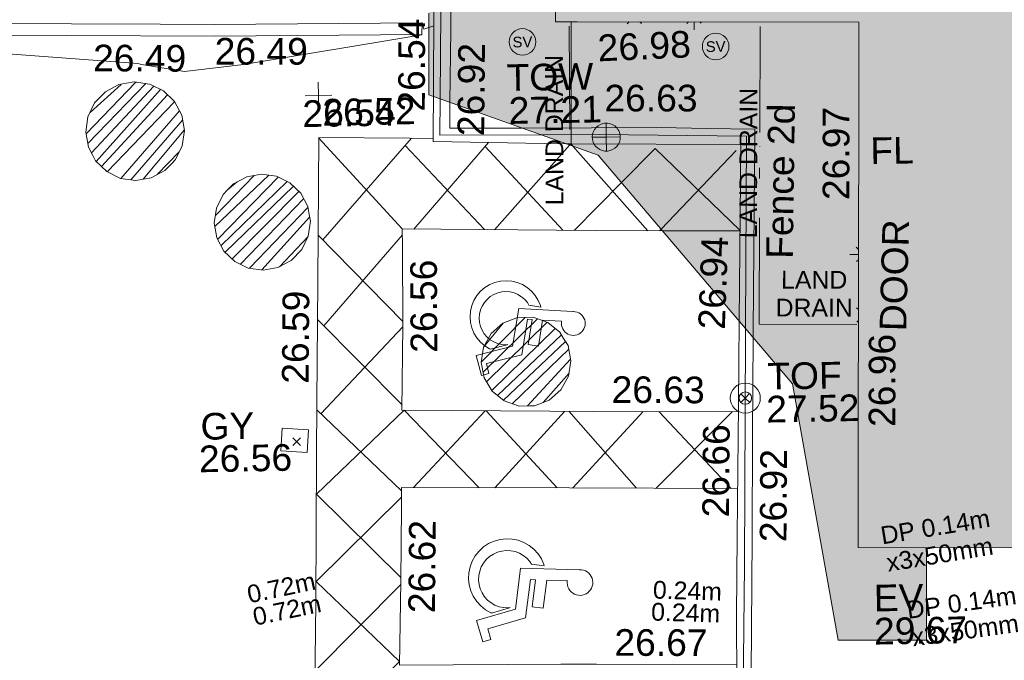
# Model space of a CAD drawing. Header units: millimetres. Extents: x -287732 to 520720, y -88450 to 287754.
# Tile 234 of 256: x 93917 to 107771, y -11660 to -2644. Entities that reach past the tile are written whole.
import ezdxf

# ---------------------------------------------------------------- set-up
doc = ezdxf.new("R2010")
doc.units = ezdxf.units.MM
for name, pattern in [('IMPORT-HIDDEN2 _3_', [4762.5, 3175, -1587.5]), ('IMPORT-UG_DRAINAGE_UNIDENTIFIED_QLB2 _2_', [2700, 1500, -300.0000000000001, 0, -250, 150, -300.0000000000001, 0, -200]), ('IMPORT-UG_ELEC_LV_QLB2 _2_', [2700, 1500, -300.0000000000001, 0, -250, 150, -300.0000000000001, 0, -200]), ('IMPORT-UG_ELEC_STREET LIGHTING_QLB2 _2_', [2700, 1500, -300.0000000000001, 0, -250, 150, -300.0000000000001, 0, -200])]:
    doc.linetypes.add(name, pattern=pattern)
for name, color, linetype, lineweight, true_color in [('00__TOPO__TOP_OF_FENCE_SYMBOL', 7, 'Continuous', 9, 0x666666), ('00_TOPO_LEVEL_FLOOR', 7, 'Continuous', 9, 0x666666), ('00_TOPO_SERV_STOP_VALVE', 7, 'Continuous', 9, 0x666666), ('00_TOPO_TOP_OF_WALL', 7, 'Continuous', 9, 0x666666), ('00_UAV_BUILDING_OUTLINE', 5, 'Continuous', 9, 0x0000ff), ('00_UAV_EAVE', 7, 'Continuous', 9, 0x666666), ('00_UAV_FENCE_2D', 7, 'Continuous', 9, 0x264c2f), ('00_UAV_HANDICAP', 7, 'Continuous', 9, 0x666666), ('00_UAV_INT_DOOR', 7, 'Continuous', 9, 0x7f4f3f), ('00_UAV_LEVEL_FLOOR', 7, 'Continuous', 9, 0x666666), ('00_UAV_LEVEL_SPOT', 7, 'Continuous', 9, 0x666666), ('00_UAV_ROAD_MARKING_WHITE_CONTINUOUS', 7, 'Continuous', 9, 0x999999), ('00_UAV_ROAD_MARKING_YELLOW_CONTINUOUS', 40, 'Continuous', 9, 0xffbf00), ('00_UAV_SERV_GULLY', 7, 'Continuous', 9, 0x5252a5), ('00_UAV_TOP_OF_FENCE', 6, 'Continuous', 9, 0xff00ff), ('00_UAV_TOP_OF_WALL', 7, 'Continuous', 9, 0x666666), ('00_UAV_WALL', 7, 'Continuous', 9, 0x7c00a5), ('01_DTM_CONTOUR_MNR', 7, 'Continuous', 9, 0xa5a552), ('12333-PUM-2D-U-0001-C01 - Rev2_REVIT IMPORT_dwg', 7, 'Continuous', 9, 0x767676), ('A_RHA_Line', 7, 'Continuous', 9, 0x00a600), ('PUM-CHAMBER EXTENTS', 6, 'IMPORT-HIDDEN2 _3_', 9, 0xff00ff), ('PUM-ELECTRIC-LV-QLB2', 1, 'IMPORT-UG_ELEC_LV_QLB2 _2_', 9, 0xff0000), ('PUM-UNIDENTIFIED-QLB2', 150, 'IMPORT-UG_DRAINAGE_UNIDENTIFIED_QLB2 _2_', 9, 0x007fff)]:
    doc.layers.add(name, color=color, linetype=linetype, lineweight=lineweight, true_color=true_color)
for name, color, linetype, lineweight in [('A_RHA_Detail', 7, 'Continuous', 9), ('A_RHA_Site', 7, 'Continuous', 9), ('GEN-TEXT', 7, 'Continuous', 9)]:
    doc.layers.add(name, color=color, linetype=linetype, lineweight=lineweight)
doc.styles.add('Arial_1', font='arial.ttf', dxfattribs={"height": 250})
doc.styles.add('Swis721 Lt BT', font='swissl.ttf', dxfattribs={"height": 399.9999999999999})
doc.styles.add('Swis721 Lt BT_2', font='swissl.ttf', dxfattribs={"height": 375})
pattern_1 = [(45, (-533641079.65, -725615854.3560001), (-88.38834764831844, 88.38834764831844), [])]

# ---------------------------------------------------------------- blocks, each defined once
blk = doc.blocks.new('12333-PUM-2D-U-0001-C01 - Rev2_REVIT IMPORT_dwg_NN_DISABLED-2077243-Site Location Plan Proposed')
at = {"layer": '00_UAV_HANDICAP', "color": 254, "true_color": 0xcccccc, "flags": 128}
for points in [[(792.900669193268, 2280.610141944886), (791.7071703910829, 2292.07751121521), (793.8081731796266, 2332.120596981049), (801.0244637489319, 2372.831781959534), (815.4072651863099, 2410.199520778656), (834.6163260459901, 2445.752122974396), (859.749849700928, 2478.102067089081), (889.2795283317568, 2504.909103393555), (923.3511180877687, 2527.414707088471), (959.3303727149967, 2544.664522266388), (998.4665040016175, 2556.514413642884), (1039.2262383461, 2560.624703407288), (1079.412596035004, 2559.765463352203), (1118.738746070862, 2551.450682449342), (1157.491520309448, 2538.16637172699), (1192.898365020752, 2517.715835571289), (1224.006547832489, 2492.725584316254), (1252.055346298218, 2463.052631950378), (1274.706992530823, 2430.225001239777), (1291.813247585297, 2393.001502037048), (1302.421377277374, 2354.008642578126), (1307.916702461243, 2314.347399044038), (1305.669944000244, 2273.062837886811), (1298.599409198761, 2233.593128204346), (1284.216607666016, 2196.225389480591), (1265.0078332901, 2160.675271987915), (1239.874310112, 2128.325325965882), (1210.342148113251, 2101.518576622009), (1176.273041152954, 2079.012685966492), (1140.291016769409, 2061.760674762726), (1101.157368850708, 2049.910496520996), (1060.397634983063, 2045.80020685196), (1020.211563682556, 2046.661929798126), (1012.880205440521, 2047.507810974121), (1006.596107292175, 1634.045719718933), (1571.880964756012, 1568.824091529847), (1546.079030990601, 1345.195162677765), (1001.914062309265, 1407.980013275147), (1000.24232711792, 1306.200863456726), (1771.761510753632, 1217.184261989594), (1999.075649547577, 459.5242324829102), (2211.618631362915, 523.1246404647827), (2262.459996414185, 363.6714551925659), (1833.36162776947, 234.4119656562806), (1599.502904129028, 1011.711552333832), (773.3163873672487, 1107.035580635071), (793.1872142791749, 2283.093666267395)], [(1682.266412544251, 528.8078632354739), (1572.075039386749, 894.0196480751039), (1567.742828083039, 905.9329998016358), (1573.604313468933, 863.6290800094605), (1570.739078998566, 773.317301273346), (1552.962766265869, 684.7259380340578), (1521.665662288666, 598.9553887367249), (1477.418087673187, 520.9705080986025), (1422.563350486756, 449.2476672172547), (1356.286735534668, 387.6532275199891), (1281.217809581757, 337.1446035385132), (1198.744377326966, 298.8224844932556), (1111.633737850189, 274.8816493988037), (1022.228912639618, 263.7959882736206), (931.9171335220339, 266.6612226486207), (843.3257698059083, 284.4375349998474), (758.7969836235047, 315.5913665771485), (679.4270675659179, 358.7404522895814), (607.8450151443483, 414.837237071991), (546.2530592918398, 481.1135657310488), (495.7444362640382, 556.1824921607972), (458.6640780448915, 638.5126520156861), (433.3382083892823, 724.5248012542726), (422.3930502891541, 815.1691925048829), (425.2607680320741, 905.4806843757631), (443.0345973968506, 994.0723344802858), (474.1911988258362, 1078.603317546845), (518.5820462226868, 1157.829962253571), (573.4367834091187, 1229.552803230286), (639.5701260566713, 1289.905480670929), (694.1389988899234, 1326.411494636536), (723.6680223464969, 1582.343622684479), (693.8022819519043, 1574.457298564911), (583.3735445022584, 1522.995261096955), (481.0201821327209, 1454.233631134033), (392.0010418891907, 1370.084751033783), (315.4994992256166, 1274.420238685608), (256.4850852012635, 1166.666716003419), (214.2946676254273, 1051.938898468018), (190.3077412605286, 931.3308815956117), (186.3425008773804, 809.673605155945), (201.1544143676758, 687.1081438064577), (234.2233352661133, 569.9884924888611), (286.78634557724, 458.1744332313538), (354.4472895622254, 357.2088755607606), (438.452609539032, 266.9454902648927), (534.2603947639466, 191.6857097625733), (641.8709315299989, 131.4320169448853), (756.7417348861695, 90.48087673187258), (877.3497522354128, 66.49395036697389), (999.0070287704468, 62.52871046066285), (1121.429504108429, 76.10134553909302), (1238.692141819, 110.4095443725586), (1350.362928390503, 161.7307938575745), (1451.472045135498, 230.6359834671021), (1541.591871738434, 313.3970569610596), (1616.994925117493, 410.446604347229), (1677.107828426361, 516.815092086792), (1681.168209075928, 530.1953811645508)]]:
    blk.add_lwpolyline(points, close=True, dxfattribs=at)
blk = doc.blocks.new('12333-PUM-2D-U-0001-C01 - Rev2_REVIT IMPORT_dwg_MSL_Sluice_Valve_SYM-2077246-Site Location Plan Proposed')
at = {"layer": '00_TOPO_SERV_STOP_VALVE', "color": 254, "true_color": 0xcccccc}
blk.add_circle((0, 0), 500.0000000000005, dxfattribs=at)
at = {"layer": '00_TOPO_SERV_STOP_VALVE', "insert": (0, 198.9876086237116), "char_height": 399.9999999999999, "width": 785.1100955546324, "attachment_point": 2, "line_spacing_factor": 1.005061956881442, "style": 'Swis721 Lt BT'}
blk.add_mtext('SV', dxfattribs=at)
blk = doc.blocks.new('12333-PUM-2D-U-0001-C01 - Rev2_REVIT IMPORT_dwg_MSL_Node_LineworkTOF-2077248-Site Location Plan Proposed')
at = {"layer": '00__TOPO__TOP_OF_FENCE_SYMBOL', "color": 254, "true_color": 0xcccccc, "flags": 128}
for points in [[(165.3591892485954, 165.3591892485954), (0, 0), (-165.3591892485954, 165.3591892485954)], [(165.3591892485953, -165.3591892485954), (0, 0), (-165.3591892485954, -165.3591892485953)]]:
    blk.add_lwpolyline(points, dxfattribs=at)
at = {"layer": '00__TOPO__TOP_OF_FENCE_SYMBOL', "color": 254, "true_color": 0xcccccc}
for radius in [562.5594001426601, 233.853208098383]:
    blk.add_circle((0, 0), radius, dxfattribs=at)
blk = doc.blocks.new('12333-PUM-2D-U-0001-C01 - Rev2_REVIT IMPORT_dwg_TOW-V154-Site Location Plan Proposed')
at = {"layer": '00_TOPO_TOP_OF_WALL', "color": 254, "true_color": 0xcccccc, "flags": 128}
for points in [[(0, 525.0554400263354), (0, 0), (-525.0554401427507, 0)], [(525.0554401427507, 0), (0, 0), (0, -525.0554400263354)]]:
    blk.add_lwpolyline(points, dxfattribs=at)
at = {"layer": '00_TOPO_TOP_OF_WALL', "color": 254, "true_color": 0xcccccc}
for radius, start, end in [(525.0554401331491, 102.8811077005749, 359.9999999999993), (525.0554401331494, 359.9999999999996, 102.8571428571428)]:
    blk.add_arc((0, 0), radius, start, end, dxfattribs=at)
blk = doc.blocks.new('12333-PUM-2D-U-0001-C01 - Rev2_REVIT IMPORT_dwg_MSL_FLlvl_SYM-V164-Site Location Plan Proposed')
at = {"layer": '00_TOPO_LEVEL_FLOOR', "color": 254, "true_color": 0xcccccc}
blk.add_line((-14.61504444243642, -1.732587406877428e-11), (-38.92611017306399, -1.732587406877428e-11), dxfattribs=at)
blk = doc.blocks.new('12333-PUM-2D-U-0001-C01 - Rev2_REVIT IMPORT_dwg_MSL_FLlvl_SYM-V165-Site Location Plan Proposed')
at = {"layer": '00_TOPO_LEVEL_FLOOR', "color": 254, "true_color": 0xcccccc}
blk.add_line((1.732587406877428e-11, -38.92611017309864), (1.732587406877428e-11, -16.20028994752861), dxfattribs=at)
blk = doc.blocks.new('12333-PUM-2D-U-0001-C01 - Rev2_REVIT IMPORT_dwg_MSL_Node_Linework-V183-Site Location Plan Proposed')
at = {"layer": '00_UAV_INT_DOOR', "color": 9, "true_color": 0xd4c4bf}
for p, q in [((-398.6975439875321, 398.6975439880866), (-530.3860888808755, 530.3860888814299)), ((-413.9539675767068, -413.9539675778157), (-530.3860888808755, -530.3860888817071))]:
    blk.add_line(p, q, dxfattribs=at)
blk = doc.blocks.new('12333-PUM-2D-U-0001-C01 - Rev2_REVIT IMPORT_dwg_MSL_Node_Linework-V184-Site Location Plan Proposed')
at = {"layer": '00_UAV_INT_DOOR', "color": 9, "true_color": 0xd4c4bf}
for p, q in [((-372.9887995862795, 372.9887995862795), (-530.3860888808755, 530.3860888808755)), ((-387.2614611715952, -387.261461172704), (-530.3860888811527, -530.3860888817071))]:
    blk.add_line(p, q, dxfattribs=at)
blk = doc.blocks.new('12333-PUM-2D-U-0001-C01 - Rev2_REVIT IMPORT_dwg_MSL_Node_Linework-V185-Site Location Plan Proposed')
at = {"layer": '00_UAV_INT_DOOR', "color": 9, "true_color": 0xd4c4bf}
for p, q in [((-394.0669405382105, -394.0669405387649), (-530.3860888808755, -530.3860888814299)), ((530.3860888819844, -530.3860888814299), (409.146171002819, -409.146171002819))]:
    blk.add_line(p, q, dxfattribs=at)
blk = doc.blocks.new('12333-PUM-2D-U-0001-C01 - Rev2_REVIT IMPORT_dwg_MSL_Node_Linework-V186-Site Location Plan Proposed')
at = {"layer": '00_UAV_INT_DOOR', "color": 9, "true_color": 0xd4c4bf}
for p, q in [((-413.4456603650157, -413.4456603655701), (-530.3860888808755, -530.3860888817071)), ((530.3860888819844, -530.3860888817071), (429.2664302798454, -429.2664302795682))]:
    blk.add_line(p, q, dxfattribs=at)
blk = doc.blocks.new('12333-PUM-2D-U-0001-C01 - Rev2_REVIT IMPORT_dwg_UAV-2077255-Site Location Plan Proposed')
at = {"layer": '00_UAV_LEVEL_SPOT', "color": 254, "true_color": 0xcccccc, "flags": 128}
for points in [[(500.0000000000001, 0), (0, 0), (0, 500.0000000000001)], [(0, -500.0000000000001), (0, 0), (-500.0000000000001, 0)]]:
    blk.add_lwpolyline(points, dxfattribs=at)
blk = doc.blocks.new('12333-PUM-2D-U-0001-C01 - Rev2_REVIT IMPORT_dwg_MGS62954_T2_Galway_ITM_3d_Rev1-2077680-Site Location Plan Proposed')
at = {"layer": '00_UAV_FENCE_2D', "color": 254, "true_color": 0xcccccc, "flags": 128}
for points in [[(534001710.9014705, 725549921.6523491), (534001773.7725002, 725552370.3135003), (534001837.7725002, 725555482.3135002), (534004363.7725, 725555367.3135002), (534007801.7725002, 725555306.3135003), (534008648.3050512, 725555292.57813)], [(534003121.00261, 725549393.1661494), (534001697.7725001, 725549410.3135003), (534001710.9014705, 725549921.6523491)], [(534005952.0808412, 725546617.9628102), (534006014.7725002, 725549324.3135002), (534003938.7725001, 725549383.3135002), (534003121.00261, 725549393.1661494)], [(533999987.7725002, 725540744.3135002), (534001571.7725002, 725540713.3135003), (534003352.7725, 725540693.3135002), (534005806.7725001, 725540631.3135002), (534005879.7725002, 725543285.3135002), (534005949.7725002, 725546518.3135002), (534005952.0808412, 725546617.9628102)]]:
    blk.add_lwpolyline(points, dxfattribs=at)
at = {"layer": '00_UAV_ROAD_MARKING_WHITE_CONTINUOUS', "color": 254, "true_color": 0xcccccc}
for p, q in [((533999995.5523272, 725549397.7952541), (534001147.7796367, 725548101.3943529)), ((534000026.4358255, 725547969.1061937), (534001301.3716912, 725549375.6741581)), ((534001209.1696634, 725549273.9526346), (534002305.1879569, 725548071.5092249)), ((534001309.779233, 725548097.2114049), (534002382.9525288, 725549295.9162741)), ((534002335.1166733, 725549242.4849472), (534003404.3097453, 725548043.1290976)), ((534002442.677139, 725548067.9591539), (534003523.9239902, 725549242.1568474)), ((534003523.9239902, 725549242.1568474), (534003539.5314379, 725549259.1060102)), ((534003542.1747385, 725549256.010926), (534003568.1682199, 725549225.5747285)), ((534003568.1682199, 725549225.5747285), (534004600.5896146, 725548016.6954317)), ((534004787.6665598, 725548036.8879783), (534005862.8876612, 725549125.1020097)), ((534003565.9026707, 725548038.9566501), (534004242.7436863, 725548700.9169176)), ((533999963.3032683, 725548035.9443754), (534001130.5326285, 725546800.2033993)), ((534000020.3584811, 725546756.5181352), (534001146.7070626, 725548020.474595)), ((534004764.5058938, 725548013.4474398), (534004787.6665598, 725548036.8879783)), ((534005898.5803224, 725547990.9758205), (534004807.6033956, 725548012.5934653)), ((533999934.0264948, 725546846.6414616), (534001100.74111, 725545628.6896135)), ((533999956.2596019, 725545521.6573783), (534001129.2721691, 725546723.91414)), ((533999901.2890447, 725545576.1166073), (534001073.537792, 725544414.7719533)), ((534002266.9579665, 725545523.6425742), (534001241.400078, 725544458.1507896)), ((534003264.8464393, 725544418.7608056), (534002283.8973244, 725545523.2111537)), ((534003389.5016887, 725545495.872456), (534002384.4879261, 725544435.8985503)), ((534004379.2680845, 725544395.1230239), (534003443.4495172, 725545494.7092667)), ((534004492.2486221, 725545472.095711), (534003483.5774824, 725544414.4082727)), ((534005708.7343262, 725544366.4980865), (534004709.6142999, 725545467.4090073)), ((534005744.6359928, 725545445.0925118), (534004657.4125412, 725544389.1342536)), ((534001038.1818442, 725543098.9689515), (533999811.5838776, 725541902.1541393))]:
    blk.add_line(p, q, dxfattribs=at)
at = {"layer": '00_UAV_ROAD_MARKING_WHITE_CONTINUOUS', "color": 254, "true_color": 0xcccccc, "flags": 128}
for points in [[(533999936.7519714, 725540845.8382418), (533999779.9295588, 725540850.2105068), (533999840.7796367, 725542872.3943529), (533999884.7796368, 725544935.394353), (533999904.2619418, 725545691.4933273), (533999947.7796367, 725547380.3943529), (533999995.7796367, 725549407.3943528), (534001277.808265, 725549376.2466465), (534001604.7238914, 725549368.3040221)], [(534004242.7436863, 725548700.9169176), (534004722.5710554, 725549170.1949993), (534005894.9499431, 725548001.3794374)], [(534004807.6033956, 725548012.5934653), (534003858.7796369, 725548031.3943532), (534001147.7796368, 725548101.394353), (534001144.5028133, 725547854.1762223), (534001129.7796369, 725546743.3943529), (534001098.7796367, 725545553.394353), (534003179.7796368, 725545500.394353), (534003796.2063573, 725545487.1033427), (534005831.1168318, 725545443.2278658)], [(534002165.6862206, 725544440.157915), (534001131.3465764, 725545552.5649211), (533999873.1620939, 725544390.6900088), (534001041.0875054, 725543196.4954795)], [(534005802.7763604, 725544364.4732534), (534003437.7796368, 725544415.3943532), (534001074.7796367, 725544461.3943529), (534001067.5685353, 725544190.6689984), (534001039.7796367, 725543147.394353), (534001000.7796367, 725541965.394353), (534003271.7796367, 725541937.3943528), (534003773.9761383, 725541927.4181212), (534005746.9258682, 725541888.225088)], [(534001071.2197258, 725544327.7451259), (533999846.9780153, 725543163.0137846), (534001002.4880863, 725542017.1735182), (533999823.0869455, 725540849.0072633)]]:
    blk.add_lwpolyline(points, dxfattribs=at)
at = {"layer": '00_UAV_ROAD_MARKING_YELLOW_CONTINUOUS', "color": 254, "true_color": 0xcccccc, "flags": 128}
for points in [[(533982794.7466916, 725551353.1319162), (533984930.2417638, 725551305.2160171), (533987793.662193, 725551249.8961877), (533991866.1784735, 725551171.2172397), (533992792.6833447, 725551151.1360431), (533997791.5027984, 725551042.790928), (533998555.3432362, 725551026.2353431), (534001475.3126609, 725550999.244869)], [(534001473.7796367, 725550833.3943529), (533998552.7796367, 725550860.3943529), (533996474.4121374, 725550905.4411824), (533991862.7796368, 725551005.3943528), (533991475.5733974, 725551012.874981), (533986476.507292, 725551109.4544013), (533984926.7796368, 725551139.3943529), (533982790.8329657, 725551187.3203849)]]:
    blk.add_lwpolyline(points, dxfattribs=at)
at = {"layer": '00_UAV_SERV_GULLY', "color": 254, "true_color": 0xcccccc, "flags": 128}
blk.add_lwpolyline([(533999407.7725001, 725545328.3135002), (533999779.7725001, 725545299.3135), (533999754.7771946, 725544978.6840649), (533999382.7771945, 725545007.6840649)], close=True, dxfattribs=at)
at = {"layer": '00_UAV_WALL', "color": 254, "true_color": 0xcccccc}
blk.add_line((534003540.3619017, 725549259.0876756), (534003474.8927594, 725549260.5330673), dxfattribs=at)
at = {"layer": '00_UAV_WALL', "color": 254, "true_color": 0xcccccc, "flags": 128}
for points in [[(534001617.4487476, 725549956.6771237), (534001645.7725002, 725551266.3135002), (534001647.0003823, 725551336.3027842), (534001672.7725, 725552805.3135004), (534001718.0579844, 725554434.6123265), (534001749.4740002, 725555564.9100001), (534002190.4740002, 725555552.9100001), (534003363.4740002, 725555518.9100001), (534005337.4740002, 725555444.9100001), (534005504.1344087, 725555442.640136), (534007246.4740002, 725555418.9100001), (534008650.063547, 725555393.3222882)], [(534008646.1641714, 725555169.9272046), (534007575.7593798, 725555175.1506515), (534006517.7725002, 725555180.3135003), (534003447.7725002, 725555268.3135003), (534002578.2384852, 725555290.4557983), (534001994.7725001, 725555305.3135003), (534001917.7725001, 725552405.3135002), (534001877.0430954, 725550892.0594571), (534001849.526114, 725549869.6977701)], [(534003474.8927594, 725549260.5330673), (534003167.7725001, 725549267.3135002), (534001603.7725002, 725549324.3135002), (534001607.4366749, 725549493.7379507), (534001617.4487476, 725549956.6771237)], [(534001849.526114, 725549869.6977701), (534001839.7725002, 725549507.3135002), (534002855.5984827, 725549492.6359072)], [(534002855.5984827, 725549492.6359072), (534004815.7725003, 725549464.3135003), (534005453.5445989, 725549442.5382769), (534006133.7725001, 725549419.3135002), (534006060.7725002, 725546580.3135003), (534006058.5899878, 725546488.1735151)], [(534005865.0216871, 725546724.0508467), (534005917.506853, 725548705.5011292), (534005930.7725002, 725549206.3135002), (534003542.2277243, 725549259.0464829)], [(534005916.6344249, 725540485.8462188), (534004367.7725002, 725540534.3135003), (534002128.7725, 725540593.3135003), (534000923.0534197, 725540614.7558368), (533999935.7725003, 725540632.3135003), (533999936.7725001, 725540850.3135002), (534002460.7725002, 725540808.3135002), (534003729.3757403, 725540770.6936548), (534005731.7725001, 725540711.3135003), (534005755.7725002, 725542575.3135), (534005785.5134643, 725543707.3766112), (534005833.7725002, 725545544.3135003), (534005865.0216871, 725546724.0508467)], [(534006058.5899878, 725546488.1735151), (534006025.7572654, 725545102.0616343), (534005991.7725, 725543667.3135003), (534005916.6344249, 725540485.8462188)]]:
    blk.add_lwpolyline(points, dxfattribs=at)
at = {"layer": '01_DTM_CONTOUR_MNR', "color": 254, "true_color": 0xcccccc}
blk.add_line((534001571.0783247, 725550929.3500035), (534001638.9610791, 725550951.3663677), dxfattribs=at)
at = {"layer": '01_DTM_CONTOUR_MNR', "color": 254, "true_color": 0xcccccc, "flags": 128}
blk.add_lwpolyline([(533996606.5830677, 725551373.4189647), (533994090.7082524, 725551424.9577658), (533993651.7045457, 725551434.0340912), (533990030.0000001, 725551480), (533991870.0000001, 725551170.0000002), (533991860.0000001, 725551010.0000001), (533997465.4647411, 725550493.0519803), (533997517.7428945, 725550482.1024085), (533998124.3787054, 725550370.133982), (533998954.2152607, 725550455.7847397), (534001470.0000001, 725550830.0000004), (534001480.0000002, 725551000), (534001501.397985, 725550906.7506299), (534001571.0783247, 725550929.3500035)], dxfattribs=at)
for name, p, xscale, yscale, zscale in [('12333-PUM-2D-U-0001-C01 - Rev2_REVIT IMPORT_dwg_MSL_Sluice_Valve_SYM-2077246-Site Location Plan Proposed', (534002883.9510001, 725550703.6535001), 0.375, 0.375, 0.375), ('12333-PUM-2D-U-0001-C01 - Rev2_REVIT IMPORT_dwg_MSL_Node_Linework-V185-Site Location Plan Proposed', (534004464.235, 725551034.4535), 0.19, 0.19, 0.19), ('12333-PUM-2D-U-0001-C01 - Rev2_REVIT IMPORT_dwg_MSL_Node_Linework-V186-Site Location Plan Proposed', (534005303.235, 725551022.4535), 0.19, 0.19, 0.19), ('12333-PUM-2D-U-0001-C01 - Rev2_REVIT IMPORT_dwg_MSL_FLlvl_SYM-V165-Site Location Plan Proposed', (534005303.235, 725551022.4535), 4.94, 4.94, 4.94), ('12333-PUM-2D-U-0001-C01 - Rev2_REVIT IMPORT_dwg_MSL_Sluice_Valve_SYM-2077246-Site Location Plan Proposed', (534005600.9510002, 725550592.6535001), 0.375, 0.375, 0.375), ('12333-PUM-2D-U-0001-C01 - Rev2_REVIT IMPORT_dwg_UAV-2077255-Site Location Plan Proposed', (534000000, 725550000), 0.375, 0.375, 0.375), ('12333-PUM-2D-U-0001-C01 - Rev2_REVIT IMPORT_dwg_TOW-V154-Site Location Plan Proposed', (534004039.6665001, 725549344.2555001), 0.375, 0.375, 0.375), ('12333-PUM-2D-U-0001-C01 - Rev2_REVIT IMPORT_dwg_MSL_Node_Linework-V184-Site Location Plan Proposed', (534007630.951, 725547630.6535002), 0.19, 0.19, 0.19), ('12333-PUM-2D-U-0001-C01 - Rev2_REVIT IMPORT_dwg_MSL_FLlvl_SYM-V164-Site Location Plan Proposed', (534007630.951, 725547630.6535002), 4.94, 4.94, 4.94), ('12333-PUM-2D-U-0001-C01 - Rev2_REVIT IMPORT_dwg_MSL_Node_Linework-V183-Site Location Plan Proposed', (534007619.9510002, 725546779.6535001), 0.19, 0.19, 0.19), ('12333-PUM-2D-U-0001-C01 - Rev2_REVIT IMPORT_dwg_MSL_Node_LineworkTOF-2077248-Site Location Plan Proposed', (534005931.8408993, 725545637.0533472), 0.375, 0.375, 0.375)]:
    blk.add_blockref(name, p, dxfattribs=dict(xscale=xscale, yscale=yscale, zscale=zscale))
for p, xscale, yscale, zscale, rotation in [((534002077.7403514, 725547500.3457531), 0.6499999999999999, 0.6499999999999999, 0.6499999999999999, 266.5208749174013), ((534001969.8727419, 725543862.0224273), 0.7, 0.7, 0.7, 268.3724433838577)]:
    blk.add_blockref('12333-PUM-2D-U-0001-C01 - Rev2_REVIT IMPORT_dwg_NN_DISABLED-2077243-Site Location Plan Proposed', p, dxfattribs=dict(xscale=xscale, yscale=yscale, zscale=zscale, rotation=rotation))
at = {"layer": '00_UAV_BUILDING_OUTLINE', "color": 251, "true_color": 0x666666, "char_height": 375, "width": 1495.902363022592, "attachment_point": 1, "line_spacing_factor": 1.005061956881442, "style": 'Swis721 Lt BT_2'}
for s, insert, rotation in [('26.98', (534003935.5188318, 725550786.2409134), 1.5531032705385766), ('26.97', (534007068.8533623, 725548405.111163), 88.92447624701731), ('26.96', (534007660.4223258, 725545200.1439495), 88.92447624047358)]:
    blk.add_mtext(s, dxfattribs=dict(at, insert=insert, rotation=rotation))
at = {"layer": '00_UAV_EAVE', "char_height": 375, "attachment_point": 1, "line_spacing_factor": 1.005061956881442, "style": 'Swis721 Lt BT_2'}
for s, insert, width in [('EV', (534007690.330483, 725542977.9948444), 736.078940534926), ('29.67', (534007685.6620798, 725542511.2442204), 1495.902363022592)]:
    blk.add_mtext(s, dxfattribs=dict(at, insert=insert, width=width))
at = {"layer": '00_UAV_FENCE_2D', "color": 251, "true_color": 0x666666, "insert": (534006258.7046736, 725547594.6597356), "char_height": 375, "width": 2545.408465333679, "attachment_point": 1, "rotation": 88.21634024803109, "line_spacing_factor": 1.005061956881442, "style": 'Swis721 Lt BT_2'}
blk.add_mtext('Fence 2d', dxfattribs=at)
at = {"layer": '00_UAV_INT_DOOR', "color": 251, "true_color": 0x666666, "insert": (534007836.2395965, 725546551.8600214), "char_height": 375, "width": 1790.333939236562, "attachment_point": 1, "rotation": 87.42905956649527, "line_spacing_factor": 1.005061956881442, "style": 'Swis721 Lt BT_2'}
blk.add_mtext('DOOR', dxfattribs=at)
at = {"layer": '00_UAV_LEVEL_FLOOR', "insert": (534007750.7679303, 725549273.3779105), "char_height": 375, "width": 683.841080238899, "attachment_point": 1, "line_spacing_factor": 1.005061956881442, "style": 'Swis721 Lt BT_2'}
blk.add_mtext('FL', dxfattribs=at)
at = {"layer": '00_UAV_LEVEL_SPOT', "insert": (534000051.8765643, 725549949.1441548), "char_height": 375, "width": 1495.902363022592, "attachment_point": 1, "line_spacing_factor": 1.005061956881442, "style": 'Swis721 Lt BT_2'}
blk.add_mtext('26.52', dxfattribs=at)
at = {"layer": '00_UAV_ROAD_MARKING_WHITE_CONTINUOUS', "color": 251, "true_color": 0x666666, "char_height": 375, "width": 1495.902363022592, "attachment_point": 1, "line_spacing_factor": 1.005061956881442, "style": 'Swis721 Lt BT_2'}
for s, insert, rotation in [('26.54', (533999771.0982281, 725549934.8468622), 359.85797743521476), ('26.56', (534001234.0536796, 725546355.6581366), 89.2406011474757), ('26.59', (533999415.6362317, 725545954.1666607), 88.52399363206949), ('26.63', (534004056.8236181, 725545976.8287838), 358.7648153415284), ('26.62', (534001137.1696136, 725542694.9045587), 88.47421748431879), ('26.67', (534004033.7627174, 725542417.5847235), 358.86195779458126)]:
    blk.add_mtext(s, dxfattribs=dict(at, insert=insert, rotation=rotation))
at = {"layer": '00_UAV_ROAD_MARKING_YELLOW_CONTINUOUS', "color": 251, "true_color": 0x666666, "char_height": 375, "width": 1495.902363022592, "attachment_point": 1, "line_spacing_factor": 1.005061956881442, "style": 'Swis721 Lt BT_2'}
for insert, rotation in [((533996844.014654, 725550771.0689691), 358.758357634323), ((533998555.8175439, 725550835.7867818), 358.926384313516)]:
    blk.add_mtext('26.49', dxfattribs=dict(at, insert=insert, rotation=rotation))
at = {"layer": '00_UAV_SERV_GULLY', "color": 251, "true_color": 0x666666, "char_height": 375, "attachment_point": 1, "line_spacing_factor": 1.005061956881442, "style": 'Swis721 Lt BT_2'}
for s, insert, width in [('GY', (533998260.3490303, 725545558.6886122), 821.5590755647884), ('26.56', (533998230.3679326, 725545101.85241), 1495.902363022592)]:
    blk.add_mtext(s, dxfattribs=dict(at, insert=insert, width=width))
at = {"layer": '00_UAV_TOP_OF_FENCE', "color": 251, "true_color": 0x666666, "char_height": 375, "attachment_point": 1, "line_spacing_factor": 1.005061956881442, "style": 'Swis721 Lt BT_2'}
for s, insert, width in [('TOF', (534006245.8840463, 725546125.6097926), 1163.479615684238), ('27.52', (534006223.4604046, 725545662.2330877), 1495.902363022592)]:
    blk.add_mtext(s, dxfattribs=dict(at, insert=insert, width=width))
at = {"layer": '00_UAV_TOP_OF_WALL', "char_height": 375, "attachment_point": 1, "line_spacing_factor": 1.005061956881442, "style": 'Swis721 Lt BT_2'}
for s, insert, width in [('TOW', (534002651.3085461, 725550392.0214934), 1343.937678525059), ('27.21', (534002673.7704535, 725549928.1735709), 1495.902363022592)]:
    blk.add_mtext(s, dxfattribs=dict(at, insert=insert, width=width))
at = {"layer": '00_UAV_WALL', "color": 251, "true_color": 0x666666, "char_height": 375, "width": 1495.902363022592, "attachment_point": 1, "line_spacing_factor": 1.005061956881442, "style": 'Swis721 Lt BT_2'}
for s, insert, rotation in [('26.54', (534001117.7283776, 725549754.3874242), 88.76104652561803), ('26.92', (534001946.2273179, 725549396.2756782), 88.45824979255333), ('26.63', (534004026.3985223, 725550080.3974154), 359.0128625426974), ('26.94', (534005284.7301272, 725546622.6548134), 86.80628368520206), ('26.66', (534005297.0202718, 725543970.2963054), 88.49510169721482), ('26.92', (534006099.7667055, 725543606.508836), 88.64309314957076)]:
    blk.add_mtext(s, dxfattribs=dict(at, insert=insert, rotation=rotation))
blk = doc.blocks.new('12333-PUM-2D-U-0001-C01 - Rev2_REVIT IMPORT_dwg-1620468-Site Location Plan Proposed')
at = {"layer": 'PUM-CHAMBER EXTENTS', "linetype": 'Continuous', "true_color": 0xffaaff}
h = blk.add_hatch(dxfattribs=at)
h.set_pattern_fill('FP_4', color=211, style=0, pattern_type=2)
h.set_pattern_definition(pattern_1)
h.paths.add_polyline_path([(356332.3400422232, -67006.52690813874), (356548.8023653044, -66971.55785696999), (356740.3663902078, -66873.95111110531), (356893.9401307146, -66720.37737059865), (356992.5405415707, -66526.86316834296), (357026.515927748, -66312.35102261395), (356992.5405415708, -66097.83887688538), (356893.9401307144, -65904.32467462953), (356740.3663902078, -65750.75093412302), (356546.8521879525, -65652.15052326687), (356332.3400422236, -65618.1751370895), (356108.9183338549, -65656.69017217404), (355924.3136942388, -65750.75093412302), (355770.7399537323, -65904.3246746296), (355672.1395428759, -66097.83887688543), (355638.1641566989, -66312.3510226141), (355672.139542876, -66526.86316834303), (355770.7399537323, -66720.37737059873), (355924.3136942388, -66873.95111110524), (356117.8278964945, -66972.55152196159)])
h = blk.add_hatch(dxfattribs=at)
h.set_pattern_fill('FP_4', color=211, style=0, pattern_type=2)
h.set_pattern_definition(pattern_1)
h.paths.add_polyline_path([(358100.5781311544, -68298.07067918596), (358312.4553083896, -68263.42635803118), (358497.708184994, -68169.03530270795), (358647.180757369, -68019.5627303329), (358743.1480563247, -67831.21630141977), (358776.2161338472, -67622.43267649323), (358743.1480563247, -67413.64905156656), (358647.1807573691, -67225.30262265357), (358497.708184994, -67075.83005027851), (358309.3617560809, -66979.86275132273), (358100.5781311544, -66946.79467380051), (357891.7945062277, -66979.8627513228), (357703.4480773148, -67075.83005027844), (357553.9755049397, -67225.3026226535), (357458.008205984, -67413.64905156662), (357424.9401284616, -67622.43267649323), (357458.0082059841, -67831.21630141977), (357553.9755049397, -68019.56273033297), (357703.4480773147, -68169.03530270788), (357891.7945061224, -68265.00260164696), (358077.0565487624, -68294.34522653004)])
h = blk.add_hatch(dxfattribs=at)
h.set_pattern_fill('FP_4', color=211, style=0, pattern_type=2)
h.set_pattern_definition(pattern_1)
h.paths.add_polyline_path([(361666.4433728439, -70274.02188710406), (361886.0590921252, -70274.02188710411), (362092.4303629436, -70198.90888733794), (362260.6657642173, -70057.74262407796), (362370.473623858, -69867.54983221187), (362408.6094932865, -69651.27056918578), (362370.473623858, -69434.9913061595), (362260.6657642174, -69244.79851429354), (362092.430362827, -69103.63225103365), (361886.0590921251, -69028.51925126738), (361666.443372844, -69028.51925126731), (361460.0721020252, -69103.63225103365), (361291.8367007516, -69244.79851429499), (361182.0288411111, -69434.9913061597), (361143.8929716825, -69651.27056918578), (361182.0288411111, -69867.54983221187), (361291.8367007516, -70057.74262407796), (361460.0721021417, -70198.90888733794), (361655.3806345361, -70269.99537964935)])
at = {"layer": 'GEN-TEXT', "color": 253, "true_color": 0xaaaaaa}
for p, q in [((358476.3171443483, -70773.3891872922), (358582.3831615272, -70667.32317011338)), ((358582.3831615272, -70773.3891872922), (358476.3171443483, -70667.32317011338))]:
    blk.add_line(p, q, dxfattribs=at)
at = {"layer": 'PUM-CHAMBER EXTENTS', "color": 211, "linetype": 'Continuous', "true_color": 0xffaaff, "flags": 128}
for points in [[(357026.5159277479, -66312.35102261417), (356992.5405415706, -66097.83887688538), (356893.9401307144, -65904.3246746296), (356740.3663902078, -65750.75093412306), (356571.6124927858, -65664.76652876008), (356546.8521879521, -65652.15052326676), (356332.3400422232, -65618.17513708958), (356117.8278964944, -65652.15052326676), (355924.3136942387, -65750.75093412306), (355770.7399537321, -65904.3246746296), (355672.1395428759, -66097.83887688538), (355638.1641566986, -66312.35102261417), (355672.1395428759, -66526.86316834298), (355731.6409810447, -66643.64131609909), (355770.7399537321, -66720.37737059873), (355924.3136942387, -66873.95111110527), (356117.8278964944, -66972.55152196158), (356332.3400422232, -67006.52690813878), (356546.8521879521, -66972.55152196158), (356740.3663902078, -66873.95111110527), (356835.6557377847, -66778.66176352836), (356893.9401307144, -66720.37737059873), (356992.5405415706, -66526.86316834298)], [(358776.216133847, -67622.43267649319), (358761.2034761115, -67527.64648548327), (358743.1480563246, -67413.64905156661), (358647.180757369, -67225.30262265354), (358497.7081849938, -67075.83005027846), (358309.3617560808, -66979.8627513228), (358100.5781311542, -66946.79467380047), (357891.7945062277, -66979.8627513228), (357703.4480773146, -67075.83005027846), (357619.1360508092, -67160.14207678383), (357553.9755049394, -67225.30262265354), (357458.0082059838, -67413.64905156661), (357424.9401284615, -67622.43267649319), (357458.0082059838, -67831.21630141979), (357553.9755049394, -68019.56273033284), (357703.4480773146, -68169.03530270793), (357873.6692429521, -68255.76731876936), (357891.7945062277, -68265.0026016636), (358100.5781311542, -68298.07067918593), (358309.3617560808, -68265.0026016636), (358497.7081849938, -68169.03530270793), (358647.180757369, -68019.56273033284), (358743.1480563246, -67831.21630141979)], [(362408.6094932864, -69651.27056918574), (362370.4736238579, -69434.99130615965), (362311.0853787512, -69332.12784829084), (362260.6657642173, -69244.7985142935), (362092.4303628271, -69103.63225103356), (361886.059092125, -69028.51925126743), (361666.4433728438, -69028.51925126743), (361460.0721020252, -69103.63225103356), (361291.8367007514, -69244.7985142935), (361242.5825718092, -69330.10916796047), (361182.0288411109, -69434.99130615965), (361143.8929716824, -69651.27056918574), (361182.0288411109, -69867.54983221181), (361291.8367007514, -70057.74262407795), (361460.0721021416, -70198.9088873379), (361666.4433728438, -70274.02188710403), (361816.3501528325, -70274.02188710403), (361886.059092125, -70274.02188710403), (362092.4303629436, -70198.9088873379), (362260.6657642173, -70057.74262407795), (362370.4736238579, -69867.54983221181)]]:
    blk.add_lwpolyline(points, close=True, dxfattribs=at)
at = {"layer": 'PUM-UNIDENTIFIED-QLB2', "color": 141, "true_color": 0xaad4ff}
for p, q in [((362448.436516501, -66395.7107292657), (362467.3501529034, -64940.35617867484)), ((365064.3501528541, -69182.35617864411), (365151.3501529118, -64992.35617869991)), ((366438.3501529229, -69208.3561787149), (365064.3501528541, -69182.35617864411))]:
    blk.add_line(p, q, dxfattribs=at)
blk.add_blockref('12333-PUM-2D-U-0001-C01 - Rev2_REVIT IMPORT_dwg_MGS62954_T2_Galway_ITM_3d_Rev1-2077680-Site Location Plan Proposed', (-533641079.6498471, -725615854.3561786))
at = {"layer": 'PUM-ELECTRIC-LV-QLB2', "char_height": 250, "attachment_point": 2, "line_spacing_factor": 0.9417779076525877, "style": 'Arial_1'}
for s, insert, width, rotation in [('DP 0.14m\\Px3x50mm', (367474.5371440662, -71951.02634682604), 1848.69489539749, 8.325323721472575), ('0.72m', (358253.7450314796, -72647.62520678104), 1160.025439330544, 10.941635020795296), ('0.24m', (363996.6441437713, -72788.25936617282), 1160.025439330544, 357.2407698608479), ('0.72m', (358327.9141257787, -72964.16803081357), 1160.025439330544, 10.808482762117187), ('DP 0.14m\\Px3x50mm', (367827.8651237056, -73024.67263142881), 1848.69489539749, 6.798050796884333), ('0.24m', (363966.0254622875, -73096.83994692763), 1160.025439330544, 357.3687357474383)]:
    blk.add_mtext(s, dxfattribs=dict(at, insert=insert, width=width, rotation=rotation))
at = {"layer": 'PUM-UNIDENTIFIED-QLB2', "char_height": 250, "attachment_point": 2, "line_spacing_factor": 0.9417779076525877, "style": 'Arial_1'}
for s, insert, width, rotation in [('LAND DRAIN', (362105.1993517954, -66397.89662880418), 2522.060585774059, 89.25543192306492), ('LAND DRAIN', (364827.4895608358, -66908.30119658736), 2522.060585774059, 88.81049722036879), ('LAND\\PDRAIN', (365852.9912318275, -68444.07410879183), 1294.698577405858, 358.9159297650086)]:
    blk.add_mtext(s, dxfattribs=dict(at, insert=insert, width=width, rotation=rotation))
blk = doc.blocks.new('Ground Floor Site Elements 4 - Ground Floor Site Elements 1-1291089-Site Location Plan Proposed')
at = {"layer": 'A_RHA_Site', "true_color": 0x9b9b9b, "transparency": 33554432}
h = blk.add_hatch(color=253, dxfattribs=at)
h.paths.add_polyline_path([(105489.6860072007, -11375.97582621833), (106674.544423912, -11375.97582621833), (106674.544423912, -10074.46932626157), (105713.4391506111, -10073.20245584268), (105713.4391501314, -2678.940452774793), (101674.544423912, -2678.940452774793), (101674.544423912, -4413.339822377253), (102055.7301778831, -4548.664014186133), (104792.0191172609, -7766.821787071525), (105433.1340192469, -11375.97582621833)])
h.paths.add_polyline_path([(106674.544423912, 426.6781157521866), (106674.544423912, 30999.72878646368), (96414.54442391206, 30999.72878646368), (96414.54442391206, 29639.72878646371), (92753.85324627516, 29639.72878646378), (92760.14103638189, 26176.60897435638), (92778.92533409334, 26066.05251650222), (92809.96991596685, 25958.29438850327), (92852.88437837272, 25854.68971134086), (92907.12904704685, 25756.5413739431), (92972.0217638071, 25665.08364859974), (93046.74646508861, 25581.4666692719), (93130.36344441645, 25506.74196799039), (93221.82116975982, 25441.84925123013), (93319.96950715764, 25387.604582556), (93423.57418431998, 25344.69012015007), (93531.33231231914, 25313.64553827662), (93641.88877017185, 25294.86124056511), (93753.85324627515, 25288.57345045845), (98479.83131514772, 25282.37033481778), (98684.36913678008, 25263.7836223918), (98887.41155247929, 25232.88113407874), (99088.2176824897, 25189.77562970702), (99286.0548070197, 25134.62439658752), (99480.20103985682, 25067.62867558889), (99674.544423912, 24986.79490104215), (99854.60320886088, 24899.12393767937), (100046.886348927, 24789.57032568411), (100205.9645627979, 24686.71859449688), (100371.388590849, 24564.99728452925), (100529.1614619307, 24433.50999424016), (100733.7848329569, 24234.2269180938), (100819.4809676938, 24143.19048847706), (100950.9682579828, 23985.41761739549), (101072.6895679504, 23819.99358934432), (101184.2007497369, 23647.52201866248), (101285.0949111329, 23468.63223540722), (101375.0039002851, 23283.9769889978), (101453.5996490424, 23094.2300664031), (101520.595370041, 22900.08383356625), (101575.7466031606, 22702.2467090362), (101618.8521075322, 22501.44057902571), (101649.7545958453, 22298.39816332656), (101668.3413082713, 22093.8603416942), (101674.544423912, 21888.57345045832), (101674.544423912, 433.2688107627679), (105723.1858153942, 427.9321386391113)])
h.paths.add_polyline_path([(95023.25265105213, 29739.72878646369), (95123.81282538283, 29739.72878646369), (94123.81282538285, 30739.72878646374), (93886.22494690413, 30739.72878646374), (94886.22494690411, 29739.72878646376)])
h.paths.add_polyline_path([(95954.07348666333, 29739.72878646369), (96023.25265105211, 29739.72878646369), (95023.25265105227, 30739.72878646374), (94785.66477257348, 30739.72878646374), (95785.66477257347, 29739.72878646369), (95945.56212659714, 29739.72878646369)])
h.paths.add_polyline_path([(95335.94485973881, 29739.72878646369), (95573.53273821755, 29739.72878646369), (94573.53273821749, 30739.72878646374), (94335.94485973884, 30739.72878646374), (95304.30914980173, 29771.3644964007)])
h.paths.add_polyline_path([(96235.3846854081, 29739.72878646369), (96324.54442391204, 29739.72878646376), (96324.54442391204, 29888.15692643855), (95472.97256388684, 30739.72878646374), (95235.38468540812, 30739.72878646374), (96096.68089352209, 29878.4325783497)])
h.paths.add_polyline_path([(93774.6530868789, 29739.72878646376), (92824.544423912, 30689.83744943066), (92824.544423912, 30452.24957095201), (93537.06520840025, 29739.72878646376)])
h.paths.add_polyline_path([(93986.78512123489, 29739.72878646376), (94224.37299971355, 29739.72878646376), (92824.544423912, 31139.55736226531), (92824.544423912, 30901.96948378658), (93974.54442391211, 29751.96948378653)])
h.paths.add_polyline_path([(93324.9331740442, 29739.72878646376), (92824.544423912, 30240.11753659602), (92824.544423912, 30002.52965811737), (93087.34529556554, 29739.72878646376)])
h.paths.add_polyline_path([(94436.50503406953, 29739.72878646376), (94674.09291254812, 29739.72878646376), (92824.544423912, 31589.27727509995), (92824.544423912, 31351.68939662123), (94422.10970789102, 29754.12411264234)])
h.paths.add_polyline_path([(96324.54442391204, 30100.28896079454), (96324.54442391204, 30337.87683927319), (95922.69247672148, 30739.72878646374), (95685.10459824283, 30739.72878646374), (96285.06829035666, 30139.7650943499)])
h.paths.add_polyline_path([(96324.54442391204, 30550.00887362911), (96324.54442391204, 30739.72878646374), (96134.8245110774, 30739.72878646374), (96235.3846854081, 30639.16861213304)])
h.paths.add_polyline_path([(93824.54442391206, 30801.40930945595), (93824.54442391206, 31038.99718793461), (92824.544423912, 32038.99718793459), (92834.89460764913, 31791.05912571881), (93786.22494690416, 30839.72878646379)])
h.paths.add_polyline_path([(93824.54442391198, 31251.1292222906), (93824.54442391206, 31488.71710076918), (92824.54442391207, 32488.71710076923), (92833.0321891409, 32242.64145706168), (93723.98424958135, 31351.68939662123)])
h.paths.add_polyline_path([(93824.54442391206, 31700.84913512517), (93824.54442391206, 31938.43701360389), (92824.54442391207, 32938.43701360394), (92833.02579242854, 32692.36776660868), (93723.98424958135, 31801.40930945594)])
h.paths.add_polyline_path([(93824.54442391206, 32150.56904795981), (93824.54442391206, 32388.15692643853), (92824.544423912, 33388.15692643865), (92824.54442391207, 33150.56904795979), (93723.98424958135, 32251.12922229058)])
h.paths.add_polyline_path([(93824.54442391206, 32600.28896079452), (93824.54442391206, 32837.87683927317), (92824.54442391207, 33837.87683927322), (92824.544423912, 33600.2889607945), (93723.98424958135, 32700.84913512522)])
h.paths.add_polyline_path([(93824.54442391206, 33050.00887362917), (93815.85048807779, 33296.29068794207), (92824.54442391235, 34287.59675210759), (92824.54442391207, 34050.00887362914), (93723.98424958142, 33150.56904795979)])
h.paths.add_polyline_path([(93824.54442391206, 33499.72878646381), (93813.88602282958, 33747.975066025), (92824.54442391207, 34737.31666494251), (92824.54442391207, 34499.72878646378), (93815.50933175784, 33508.763878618)])
h.paths.add_polyline_path([(93824.54442391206, 33949.44869929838), (93824.54442391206, 34187.0365777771), (92824.54442391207, 35187.03657777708), (92824.54442391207, 34949.44869929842), (93800.16883206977, 33973.82429114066)])
h.paths.add_polyline_path([(93824.54442391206, 34399.16861213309), (93824.54442391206, 34636.75649061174), (92824.54442391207, 35636.75649061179), (92824.54442391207, 35399.16861213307), (93777.20054102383, 34446.51249502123)])
h.paths.add_polyline_path([(93824.54442391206, 34848.8885249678), (93824.54442391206, 35086.47640344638), (93171.29204089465, 35739.72878646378), (92933.704162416, 35739.72878646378), (93758.0461456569, 34915.38680322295)])
h.paths.add_polyline_path([(93824.54442391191, 35298.60843780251), (93824.54442391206, 35536.19631628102), (93621.01195372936, 35739.72878646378), (93383.42407525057, 35739.72878646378), (93738.89175028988, 35384.26111142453)])
at = {"layer": 'A_RHA_Site', "color": 253, "true_color": 0xaaaaaa}
for p, q in [((101674.5444239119, -2673.603780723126), (101674.5444239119, -4413.339822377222)), ((101674.5444239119, -4413.339822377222), (101674.5444239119, -2673.603780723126)), ((101674.5444239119, -4413.339822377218), (102055.730177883, -4548.664014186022)), ((102055.730177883, -4548.664014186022), (101674.5444239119, -4413.339822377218)), ((102055.730177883, -4548.664014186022), (104792.0191172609, -7766.821787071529)), ((104792.0191172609, -7766.821787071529), (102055.730177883, -4548.664014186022)), ((104792.0191172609, -7766.821787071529), (105433.1340192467, -11375.97582621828)), ((105433.1340192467, -11375.97582621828), (104792.0191172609, -7766.821787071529)), ((106674.5444239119, -11375.97582621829), (106674.5444239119, -10074.4693261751)), ((106674.5444239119, -10074.4693261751), (106674.5444239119, -11375.97582621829)), ((105433.1340192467, -11375.97582621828), (106674.5444239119, -11375.97582621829)), ((106674.5444239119, -11375.97582621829), (105433.1340192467, -11375.97582621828))]:
    blk.add_line(p, q, dxfattribs=at)
blk = doc.blocks.new('Ground Floor Site Elements 5 - Ground Floor Site Elements 1-1291500-Site Location Plan Proposed')
at = {"layer": 'A_RHA_Site', "true_color": 0xc0c0c0, "transparency": 33554432}
blk.add_hatch(color=9, dxfattribs=at).paths.add_polyline_path([(101674.544423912, -4413.339822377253), (101674.544423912, -2673.603780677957), (101457.783507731, -2673.31805966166), (101461.8787905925, 433.5491335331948), (101674.544423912, 433.5491336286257), (101668.3413082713, 22093.8603416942), (101649.7545958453, 22298.39816332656), (101618.8521075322, 22501.44057902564), (101575.7466031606, 22702.2467090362), (101520.595370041, 22900.08383356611), (101453.5996490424, 23094.2300664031), (101375.0039002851, 23283.9769889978), (101285.0949111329, 23468.63223540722), (101184.2007497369, 23647.52201866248), (101072.6895679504, 23819.99358934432), (100950.9682579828, 23985.41761739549), (100733.7848329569, 24234.2269180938), (100678.7074799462, 24292.73650649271), (100529.1614619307, 24433.50999424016), (100371.388590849, 24564.99728452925), (100046.886348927, 24789.57032568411), (100033.492992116, 24798.22977628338), (99854.60320886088, 24899.12393767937), (99669.94796245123, 24989.03292683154), (99480.20103985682, 25067.62867558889), (99286.0548070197, 25134.62439658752), (99088.2176824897, 25189.77562970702), (98887.41155247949, 25232.88113407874), (98684.36913678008, 25263.7836223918), (98479.83131514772, 25282.37033481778), (98274.54442391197, 25288.57345045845), (93641.88877017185, 25294.86124056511), (93531.33231231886, 25313.64553827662), (93423.57418431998, 25344.69012015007), (93319.96950715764, 25387.604582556), (93221.82116975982, 25441.84925123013), (93130.36344441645, 25506.74196799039), (93046.74646508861, 25581.4666692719), (92972.0217638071, 25665.08364859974), (92907.12904704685, 25756.5413739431), (92852.88437837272, 25854.68971134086), (92809.96991596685, 25958.29438850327), (92778.92533409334, 26066.05251650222), (92760.14103638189, 26176.60897435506), (92753.85324627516, 26288.57345045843), (92753.85324627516, 29639.72878646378), (92724.54442391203, 29639.72878646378), (92734.54442391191, 35839.72878646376), (92753.85324627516, 35842.32925874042), (92753.85324627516, 36789.72878646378), (92650.96803028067, 36789.72878646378), (92734.54442391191, 36764.46481787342), (88867.67383388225, 36764.46481787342), (88858.30180899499, 36764.46481787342), (88858.30180899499, 18340.34986028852), (94418.02919638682, 18340.34986028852), (96963.61360865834, 20885.93427255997), (99674.544423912, 20885.93427255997), (99674.544423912, -3703.322774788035), (101461.8787904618, -4337.84170978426)])
at = {"layer": 'A_RHA_Site', "color": 253, "true_color": 0xaaaaaa}
for p, q in [((99674.5444239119, -2551.689641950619), (99674.5444239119, -3703.322774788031)), ((99674.5444239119, -3703.322774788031), (99674.5444239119, -2551.689641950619)), ((101674.5444239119, -4413.339822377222), (101674.5444239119, -2673.603780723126)), ((101674.5444239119, -2673.603780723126), (101674.5444239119, -4413.339822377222)), ((99674.5444239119, -3703.322774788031), (101674.5444239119, -4413.339822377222)), ((101674.5444239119, -4413.339822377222), (99674.5444239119, -3703.322774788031))]:
    blk.add_line(p, q, dxfattribs=at)

msp = doc.modelspace()

# ---------------------------------------------------------------- hatches: boundary and pattern name
at = {"layer": 'A_RHA_Detail', "true_color": 0xff0000}
h = msp.add_hatch(color=1, dxfattribs=at)
h.paths.add_polyline_path([(57133.95952019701, -15524.95938396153), (64822.46909210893, -15429.7618910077), (64727.12120221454, -7729.105699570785), (57038.6116303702, -7824.303192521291), (57105.35882369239, -13215.05896651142)])
h.paths.add_polyline_path([(108853.3350618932, -10077.34127506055), (108860.5865792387, 423.7879212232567), (101461.8787905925, 433.5491335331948), (101461.8787904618, -2673.323457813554), (105723.1858153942, -2678.940452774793), (105723.1858153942, -10073.21530337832), (106674.544423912, -10074.46932627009)])

# ---------------------------------------------------------------- linework, layer by layer
at = {"layer": 'A_RHA_Line', "color": 7}
for p, q in [((101461.8787905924, 433.5491336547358), (101457.7835077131, -2673.318059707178)), ((101457.7835077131, -2673.318059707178), (101758.9488691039, -2673.715037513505)), ((101758.9488691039, -2673.715037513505), (105723.1858153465, -2678.940452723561)), ((105723.1858153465, -2678.940452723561), (105721.8205790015, -3714.67071281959)), ((105721.8205790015, -3714.67071281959), (105715.2299041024, -8714.655384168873)), ((105715.2299041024, -8714.655384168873), (105713.43915013, -10073.20245584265)), ((105713.43915013, -10073.20245584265), (108853.335061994, -10077.3412750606))]:
    msp.add_line(p, q, dxfattribs=at)

# ---------------------------------------------------------------- block references
at = {"layer": '12333-PUM-2D-U-0001-C01 - Rev2_REVIT IMPORT_dwg', "color": 254, "linetype": 'IMPORT-UG_ELEC_STREET LIGHTING_QLB2 _2_', "true_color": 0xffd4d4, "rotation": 0.9999999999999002}
msp.add_blockref('12333-PUM-2D-U-0001-C01 - Rev2_REVIT IMPORT_dwg-1620468-Site Location Plan Proposed', (-261895.0770586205, 55869.5817132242), dxfattribs=at)
at = {"layer": 'A_RHA_Site', "color": 253, "true_color": 0xaaaaaa}
for name in ['Ground Floor Site Elements 5 - Ground Floor Site Elements 1-1291500-Site Location Plan Proposed', 'Ground Floor Site Elements 4 - Ground Floor Site Elements 1-1291089-Site Location Plan Proposed']:
    msp.add_blockref(name, (0, 0), dxfattribs=at)

doc.saveas('drawing.dxf')
